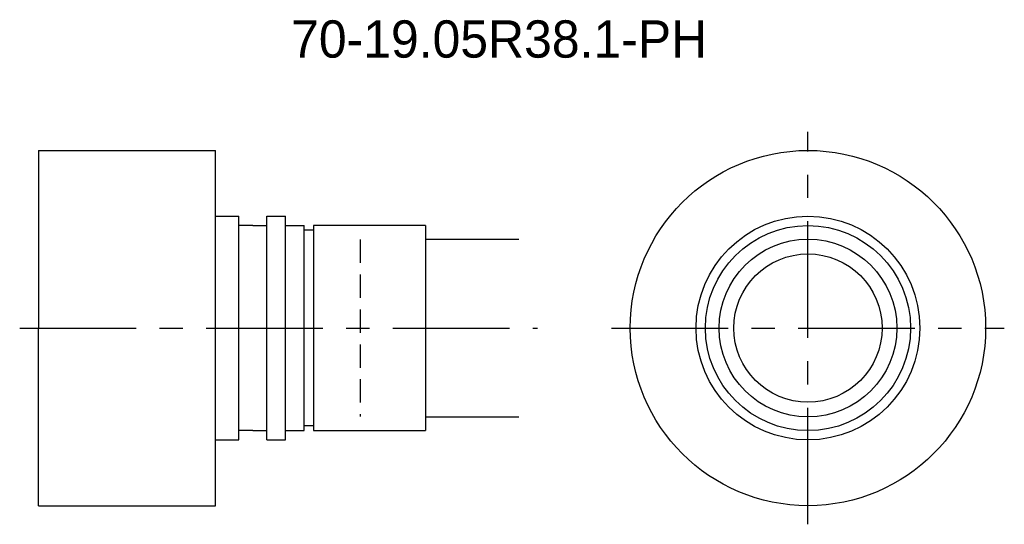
# Model space of a CAD drawing. Extents: x -59 to 46, y -45 to 9.
import ezdxf
from ezdxf.enums import TextEntityAlignment as Align

# ---------------------------------------------------------------- set-up
doc = ezdxf.new("R2010")
doc.units = 0
doc.header["$LTSCALE"] = 10
doc.linetypes.add('CENTER', pattern=[2, 1.25, -0.25, 0.25, -0.25])
doc.linetypes.add('HIDDEN', pattern=[0.375, 0.25, -0.125])
doc.layers.get('0').update_dxf_attribs({"linetype": 'CONTINUOUS'})
for name, color, linetype in [('HOJO', 4, 'CONTINUOUS'), ('L-CENTER', 1, 'CENTER'), ('L-HIDDEN', 3, 'HIDDEN')]:
    doc.layers.add(name, color=color, linetype=linetype)

msp = doc.modelspace()

# ---------------------------------------------------------------- linework, layer by layer
for p, q in [((-57.35, -4.66), (-38.35, -4.66)), ((-57.35, -4.66), (-57.35, -23.71)), ((-38.35, -42.76), (-38.35, -4.66)), ((-38.35, -11.71), (-35.85, -11.71)), ((-35.85, -35.71), (-35.85, -11.71)), ((-32.85, -11.71), (-30.85, -11.71)), ((-32.85, -35.71), (-32.85, -11.71)), ((-30.85, -35.71), (-30.85, -11.71)), ((-34.35, -12.71), (-35.85, -12.71)), ((-34.35, -12.71), (-32.85, -12.71)), ((-30.85, -12.71), (-28.85, -12.71)), ((-28.85, -34.71), (-28.85, -12.71)), ((-27.85, -13.21), (-28.85, -13.21)), ((-15.85, -12.71), (-27.85, -12.71)), ((-27.85, -12.71), (-27.85, -34.71)), ((-15.85, -12.71), (-15.85, -34.71)), ((-57.35, -42.76), (-57.35, -23.71)), ((-34.35, -34.71), (-35.85, -34.71)), ((-34.35, -34.71), (-32.85, -34.71)), ((-30.85, -34.71), (-28.85, -34.71)), ((-27.85, -34.21), (-28.85, -34.21)), ((-27.85, -34.71), (-15.85, -34.71)), ((-38.35, -35.71), (-35.85, -35.71)), ((-32.85, -35.71), (-30.85, -35.71)), ((-57.35, -42.76), (-38.35, -42.76))]:
    msp.add_line(p, q)
for radius in [19.05, 12, 11, 9.53, 7.95]:
    msp.add_circle((25.16, -23.71), radius)
at = {"layer": 'HOJO'}
for p, q in [((-15.85, -14.18), (-5.85, -14.18)), ((-15.85, -33.23), (-5.85, -33.23))]:
    msp.add_line(p, q, dxfattribs=at)
at = {"layer": 'L-CENTER'}
for p, q in [((25.16, -44.76), (25.16, -2.66)), ((-59.35, -23.71), (-3.85, -23.71)), ((4.11, -23.71), (46.21, -23.71))]:
    msp.add_line(p, q, dxfattribs=at)
at = {"layer": 'L-HIDDEN'}
msp.add_line((-22.85, -14.21), (-22.85, -33.21), dxfattribs=at)

# ---------------------------------------------------------------- texts
at = {"layer": 'HOJO'}
msp.add_text('70-19.05R38.1-PH', height=4, dxfattribs=at).set_placement((-7.95, 7.29), align=Align.MIDDLE_CENTER)

doc.saveas('drawing.dxf')
